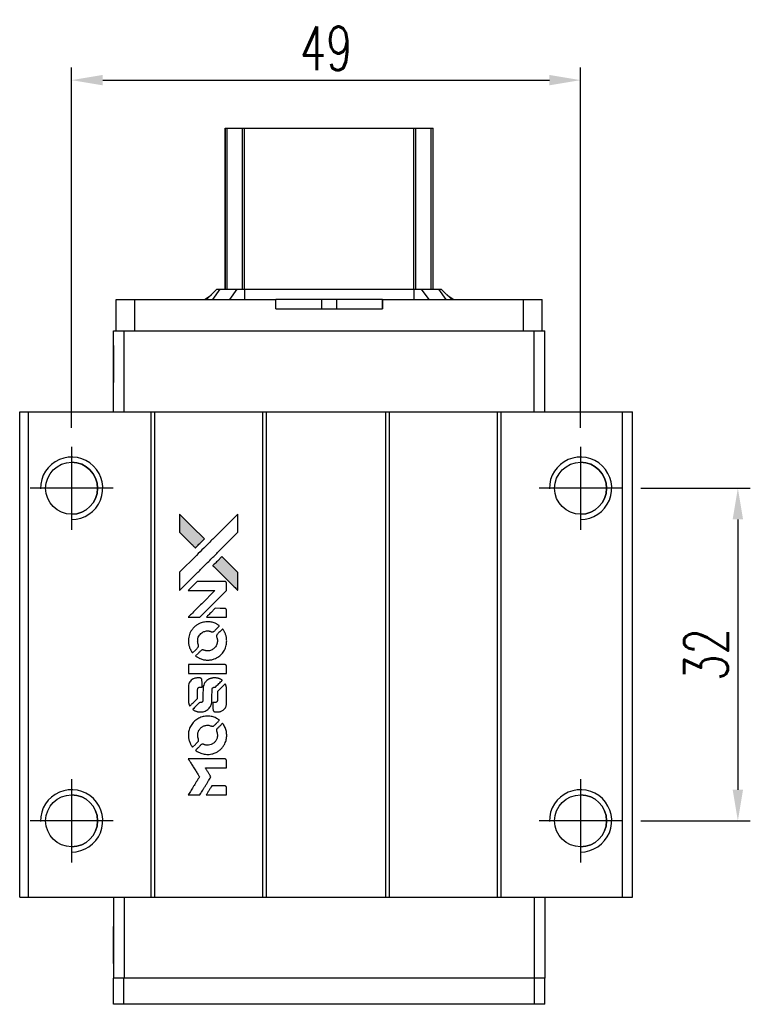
# Model space of a CAD drawing. Header units: millimetres. Extents: x 744 to 1025, y 222 to 446.
# Tile 2 of 3: x 761 to 831, y 352 to 446. Entities that reach past the tile are written whole.
import ezdxf

# ---------------------------------------------------------------- set-up
doc = ezdxf.new("R2010")
doc.units = ezdxf.units.MM
doc.header["$LTSCALE"] = 0.15
doc.layers.get('0').update_dxf_attribs({"linetype": 'CONTINUOUS'})
doc.layers.get('DEFPOINTS').update_dxf_attribs({"linetype": 'CONTINUOUS'})
doc.layers.add('DIM', color=4, linetype='CONTINUOUS')
doc.styles.add('DIM-7', font='SIMPLEX.shx', dxfattribs={"width": 0.7, "bigfont": 'chineset.shx'})
doc.dimstyles.new('CNS', dxfattribs={"dimtxt": 3.5, "dimasz": 2.5, "dimexe": 1, "dimexo": 1.5, "dimgap": 0.09, "dimtad": 0, "dimdsep": 46, "dimtxsty": 'DIM-7', "dimcen": 0.09, "dimclrd": 1, "dimclre": 1, "dimclrt": 4, "dimadec": 0, "dimazin": 0, "dimtfac": 1, "dimtix": 1, "dimtmove": 2, "dimatfit": 3, "dimfxl": 1, "dimtvp": 0.971429, "dimtolj": 1, "dimarcsym": 0})

# ---------------------------------------------------------------- blocks, each defined once
blk = doc.blocks.new('*D146')
at = {"layer": 'DEFPOINTS', "color": 0}
for p in [(815.09, 440.646), (766.09, 405.38), (815.09, 405.38)]:
    blk.add_point(p, dxfattribs=at)
at = {"layer": 'DIM', "color": 7, "lineweight": -2}
for p, q in [((766.09, 407.18), (766.09, 441.846)), ((815.09, 407.18), (815.09, 441.846)), ((769.09, 440.646), (812.09, 440.646))]:
    blk.add_line(p, q, dxfattribs=at)
at = {"layer": 'DIM', "color": 7}
for points in [[(769.09, 441.146), (769.09, 440.146), (766.09, 440.646)], [(812.09, 441.146), (812.09, 440.146), (815.09, 440.646)]]:
    blk.add_solid(points, dxfattribs=at)
at = {"layer": 'DIM', "color": 7, "insert": (790.59, 443.706), "char_height": 4.2, "attachment_point": 5, "style": 'DIM-7'}
blk.add_mtext('\\A1;49', dxfattribs=at)
blk = doc.blocks.new('*D147')
at = {"layer": 'DEFPOINTS', "color": 0}
for p in [(819.09, 401.38), (819.09, 369.38), (830.233, 369.38)]:
    blk.add_point(p, dxfattribs=at)
at = {"layer": 'DIM', "color": 7, "lineweight": -2}
for p, q in [((820.89, 401.38), (831.433, 401.38)), ((830.233, 398.38), (830.233, 372.38)), ((820.89, 369.38), (831.433, 369.38))]:
    blk.add_line(p, q, dxfattribs=at)
at = {"layer": 'DIM', "color": 7}
for points in [[(829.733, 398.38), (830.733, 398.38), (830.233, 401.38)], [(829.733, 372.38), (830.733, 372.38), (830.233, 369.38)]]:
    blk.add_solid(points, dxfattribs=at)
at = {"layer": 'DIM', "color": 7, "insert": (827.173, 385.38), "char_height": 4.2, "attachment_point": 5, "rotation": 90, "style": 'DIM-7'}
blk.add_mtext('\\A1;32', dxfattribs=at)
blk = doc.blocks.new('A$C08a82678')
at = {"linetype": 'Continuous'}
h = blk.add_hatch(color=256, dxfattribs=at)
h.dxf.hatch_style = 1
h.paths.add_polyline_path([(0, 27.009), (0, 26.137), (0.001, 25.264), (0.758, 24.512, 0.000288), (1.048, 24.224, 0.000479), (1.294, 23.981, 0.000013), (1.516, 23.762, 0.197177), (1.52, 23.76, 0.197497), (1.523, 23.762, 0.00004), (1.65, 23.887, 0.000834), (1.79, 24.027, 0.000506), (1.957, 24.193), (2.389, 24.625), (1.194, 25.817)])
h.paths.add_polyline_path([(4.087, 22.923), (3.653, 22.49, 0.000476), (3.487, 22.323, 0.000789), (3.347, 22.182, 0.000035), (3.221, 22.055, 0.19758), (3.22, 22.052, 0.198396), (3.221, 22.049, 0.000019), (3.393, 21.876, 0.000582), (3.583, 21.685, 0.000351), (3.81, 21.46, 0.000108), (4.769, 20.504, 0.000692), (5.255, 20.021, 0.000077), (5.592, 19.688, 0.197527), (5.604, 19.683, 0.410181), (5.61, 19.689, 0.000493), (5.612, 19.867, 0.002424), (5.614, 20.114, 0.000529), (5.614, 20.539), (5.614, 21.395), (4.85, 22.159)])
for points in [[(0.758, 24.512, 0.000288), (1.048, 24.224, 0.000479), (1.294, 23.981, 0.000013), (1.516, 23.762, 0.197177), (1.52, 23.76, 0.197497), (1.523, 23.762, 0.00004), (1.65, 23.887, 0.000836), (1.79, 24.027, 0.000505), (1.957, 24.193), (2.389, 24.625), (1.194, 25.817), (0, 27.009), (0, 26.137), (0.001, 25.264)], [(1.05, 20.709, -0.000056), (1.573, 21.232, -0.000021), (2.307, 21.964, -0.000021), (3.107, 22.762, -0.000025), (3.857, 23.51), (5.615, 25.263), (5.612, 26.131), (5.61, 27), (4.431, 25.829, 0.000274), (3.864, 25.265, 0.000123), (3.12, 24.525, 0.000121), (2.335, 23.741, 0.000165), (1.626, 23.034), (0.001, 21.411), (0.001, 20.536), (0.001, 19.662)], [(3.81, 21.46, 0.000108), (4.769, 20.504, 0.000692), (5.256, 20.021, 0.000077), (5.592, 19.688, 0.197527), (5.604, 19.683, 0.410182), (5.61, 19.689, 0.000493), (5.612, 19.867, 0.002424), (5.614, 20.114, 0.000529), (5.614, 20.539), (5.614, 21.395), (4.85, 22.159), (4.087, 22.923), (3.653, 22.49, 0.000476), (3.487, 22.323, 0.000789), (3.347, 22.182, 0.000035), (3.221, 22.055, 0.19758), (3.22, 22.052, 0.198396), (3.221, 22.049, 0.000019), (3.393, 21.876, 0.000582), (3.583, 21.685, 0.000351)], [(1.391, 17.082), (1.949, 17.082), (3.241, 18.376), (4.533, 19.67), (4.531, 20.031, 0.0008), (4.529, 20.262, 0.010795), (4.526, 20.347, 0.030495), (4.521, 20.394, 0.080372), (4.51, 20.425, 0.03816), (4.49, 20.456, 0.041799), (4.467, 20.483, 0.042486), (4.439, 20.504, 0.042078), (4.408, 20.521, 0.099276), (4.365, 20.531, 0.003302), (4.185, 20.534, 0.002586), (3.871, 20.535, 0.000204), (3.035, 20.534), (1.696, 20.531), (1.267, 20.101), (0.837, 19.67), (2.124, 19.666), (3.411, 19.661), (2.138, 18.395, 0.000253), (1.649, 17.908, 0.000412), (1.235, 17.494, 0.000041), (0.864, 17.123, 0.041338), (0.849, 17.106), (0.832, 17.082)], [(3.559, 17.082), (4.533, 17.082), (4.531, 17.445), (4.529, 17.809), (4.503, 17.851, 0.03146), (4.489, 17.87, 0.026444), (4.472, 17.888, 0.026444), (4.454, 17.905, 0.031457), (4.435, 17.919), (4.393, 17.945), (3.91, 17.947), (3.428, 17.95), (3.006, 17.523, 0.000745), (2.844, 17.358, 0.001228), (2.708, 17.219, 0.000087), (2.586, 17.094, 0.195134), (2.584, 17.089, 0.412117), (2.587, 17.086, 0.000048), (2.871, 17.084, 0.00109), (3.185, 17.082, 0.000653)], [(0.86, 14.61, 0.023681), (0.884, 14.458, 0.022402), (0.921, 14.305, 0.021929), (0.974, 14.153, 0.020503), (1.04, 14.003, 0.013745), (1.085, 13.917, 0.009767), (1.14, 13.824, 0.009658), (1.195, 13.739, 0.027804), (1.237, 13.683), (1.255, 13.662), (1.525, 13.932, 0.002053), (1.655, 14.063, 0.006738), (1.739, 14.151, 0.007826), (1.795, 14.213, 0.063909), (1.816, 14.245, 0.061532), (1.833, 14.293, 0.068674), (1.837, 14.342, 0.052072), (1.828, 14.401, 0.019648), (1.803, 14.48, -0.018366), (1.772, 14.578, -0.0288), (1.754, 14.663, -0.029061), (1.746, 14.75, -0.019155), (1.746, 14.85, -0.053809), (1.777, 15.066, -0.058833), (1.854, 15.264, -0.058566), (1.976, 15.439, -0.052525), (2.138, 15.588, -0.044733), (2.276, 15.672, -0.040573), (2.431, 15.734, -0.041123), (2.592, 15.769, -0.04951), (2.747, 15.774, -0.017369), (2.819, 15.767, -0.024255), (2.883, 15.755, -0.023787), (2.947, 15.737, -0.015798), (3.018, 15.71, 0.010631), (3.063, 15.693, 0.033653), (3.094, 15.684, 0.037806), (3.123, 15.68, 0.016307), (3.164, 15.679, 0.068179), (3.242, 15.69, 0.095747), (3.304, 15.721, 0.033418), (3.388, 15.795, 0.002133), (3.616, 16.028, 0.001452), (3.744, 16.16, 0.012393), (3.8, 16.221, 0.020479), (3.829, 16.257, 0.344362), (3.828, 16.272, 0.074287), (3.796, 16.3, 0.005454), (3.697, 16.364, 0.008391), (3.592, 16.427, 0.017097), (3.508, 16.473, 0.027375), (3.333, 16.547, 0.02835), (3.153, 16.601, 0.027723), (2.965, 16.635, 0.023913), (2.765, 16.65, 0.027047), (2.524, 16.644, 0.031685), (2.298, 16.612, 0.032425), (2.083, 16.552, 0.031013), (1.873, 16.464, 0.037914), (1.626, 16.317, 0.040153), (1.408, 16.136, 0.039834), (1.221, 15.922, 0.036173), (1.063, 15.674, 0.040752), (0.956, 15.431, 0.035885), (0.885, 15.163, 0.035491), (0.852, 14.885, 0.037615)], [(1.611, 13.319, 0.018008), (1.691, 13.267, 0.009842), (1.791, 13.209, 0.009807), (1.896, 13.154, 0.015716), (1.988, 13.112, 0.048467), (2.317, 13.008, 0.045841), (2.666, 12.968, 0.046006), (3.015, 12.991, 0.049638), (3.346, 13.078, 0.064819), (3.775, 13.306, 0.06695), (4.126, 13.633, 0.066691), (4.38, 14.043, 0.063505), (4.521, 14.512, 0.03135), (4.534, 14.632, 0.010439), (4.538, 14.809, 0.010391), (4.534, 14.985, 0.032408), (4.521, 15.103, 0.015696), (4.493, 15.242, 0.018095), (4.457, 15.373, 0.018551), (4.412, 15.497, 0.018352), (4.358, 15.618, 0.015568), (4.316, 15.699, 0.009832), (4.262, 15.789, 0.009795), (4.207, 15.874, 0.023727), (4.162, 15.934), (4.142, 15.958), (3.874, 15.694, 0.001528), (3.723, 15.544, 0.010022), (3.649, 15.467, 0.019586), (3.606, 15.417, 0.061865), (3.584, 15.38, 0.055054), (3.565, 15.323, 0.061607), (3.561, 15.266, 0.048725), (3.57, 15.2, 0.020221), (3.596, 15.112, -0.017722), (3.623, 15.018, -0.02685), (3.64, 14.934, -0.02759), (3.647, 14.851, -0.020233), (3.646, 14.759, -0.04793), (3.621, 14.582, -0.048386), (3.562, 14.413, -0.047866), (3.471, 14.258, -0.044964), (3.35, 14.119, -0.04333), (3.206, 14.003, -0.050921), (3.051, 13.92, -0.051473), (2.885, 13.871, -0.0459), (2.705, 13.854, -0.019014), (2.618, 13.858, -0.024114), (2.538, 13.868, -0.025081), (2.462, 13.885, -0.023892), (2.387, 13.91, 0.008624), (2.328, 13.931, 0.026486), (2.287, 13.943, 0.035074), (2.252, 13.949, 0.02756), (2.213, 13.95, 0.087163), (2.151, 13.938, 0.073291), (2.093, 13.905, 0.028074), (2.01, 13.832, 0.002594), (1.817, 13.641), (1.543, 13.367)], [(2.689, 11.676), (4.529, 11.678), (4.529, 12.039), (4.529, 12.4), (4.507, 12.443, 0.071429), (4.481, 12.478, 0.054799), (4.445, 12.509, 0.053585), (4.401, 12.532, 0.060698), (4.356, 12.544, 0.033975), (4.28, 12.549, 0.000112), (3.345, 12.55, 0.000726), (2.43, 12.548, 0.001084), (1.629, 12.544), (0.85, 12.538), (0.85, 12.106), (0.85, 11.674)], [(0.856, 8.983, 0.018538), (0.863, 8.928, 0.010695), (0.876, 8.862, 0.01068), (0.891, 8.796, 0.017678), (0.907, 8.741, 0.013849), (0.93, 8.679, 0.011814), (0.957, 8.615, 0.004513), (0.984, 8.555, 0.290035), (0.994, 8.55, 0.196418), (0.999, 8.552, 0.000124), (1.106, 8.657, 0.001477), (1.226, 8.776, 0.000898), (1.367, 8.917), (1.734, 9.284), (1.736, 9.743, -0.001471), (1.739, 10.09, -0.028714), (1.747, 10.197, -0.097073), (1.766, 10.257, -0.084199), (1.808, 10.308, -0.042698), (1.841, 10.332, -0.053912), (1.875, 10.349, -0.051004), (1.914, 10.358, -0.032967), (1.96, 10.361, 0.00807), (1.983, 10.361, 0.003023), (2.016, 10.362, 0.002994), (2.052, 10.364, 0.003629), (2.085, 10.366), (2.164, 10.372), (2.164, 10.724, 0.001618), (2.163, 10.891, 0.005206), (2.161, 11.003, 0.00535), (2.158, 11.081, 0.060675), (2.153, 11.111, 0.048484), (2.146, 11.128, 0.02389), (2.135, 11.147, 0.022812), (2.12, 11.168, 0.02462), (2.104, 11.186, 0.061781), (2.06, 11.222, 0.080179), (2.012, 11.242, 0.048561), (1.943, 11.251, 0.010021), (1.821, 11.253, 0.016602), (1.657, 11.248, 0.031409), (1.526, 11.231, 0.036474), (1.412, 11.2, 0.03439), (1.302, 11.152, 0.065928), (1.127, 11.031, 0.069066), (0.994, 10.871, 0.065697), (0.904, 10.672, 0.051559), (0.859, 10.441, 0.020904), (0.854, 10.317, 0.000451), (0.852, 9.709, 0.000419), (0.851, 9.098, 0.022759)], [(1.333, 8.178, 0.023289), (1.42, 8.122, 0.026845), (1.509, 8.077, 0.026047), (1.604, 8.041, 0.019751), (1.712, 8.01, 0.013249), (1.773, 7.998, 0.025169), (1.822, 7.991, 0.016532), (1.884, 7.988, 0.002937), (2.001, 7.988, 0.003317), (2.104, 7.988, 0.011808), (2.17, 7.99, 0.01777), (2.22, 7.995, 0.021476), (2.267, 8.003, 0.04325), (2.462, 8.064, 0.045753), (2.64, 8.157, 0.04649), (2.796, 8.279, 0.047672), (2.925, 8.427, 0.025315), (2.966, 8.491, 0.015208), (3.008, 8.57, 0.01512), (3.046, 8.652, 0.022488), (3.074, 8.727, 0.027857), (3.104, 8.843, 0.034138), (3.118, 8.954, 0.014286), (3.124, 9.123, 0.00124), (3.125, 9.555, -0.00103), (3.126, 9.819, -0.002552), (3.127, 10.013, -0.001594), (3.13, 10.16, -0.047676), (3.134, 10.197, -0.085307), (3.16, 10.261, -0.097789), (3.205, 10.31, -0.085947), (3.27, 10.342, -0.051339), (3.355, 10.358, 0.014634), (3.384, 10.361, 0.015028), (3.413, 10.366, 0.014927), (3.437, 10.371, 0.059415), (3.452, 10.377, 0.070595), (3.482, 10.4, 0.00028), (3.791, 10.705, 0.000111), (4.107, 11.017, 0.200239), (4.112, 11.03, 0.268906), (4.107, 11.039, 0.001866), (4.031, 11.082, 0.007532), (3.958, 11.122, 0.017818), (3.902, 11.149, 0.013256), (3.84, 11.174, 0.011636), (3.774, 11.197, 0.011528), (3.707, 11.217, 0.012303), (3.64, 11.233, 0.0423), (3.535, 11.247, 0.013657), (3.379, 11.25, 0.013857), (3.221, 11.245, 0.037428), (3.111, 11.229, 0.014927), (3.037, 11.211, 0.0122), (2.959, 11.187, 0.012518), (2.886, 11.161, 0.023062), (2.829, 11.136, 0.065961), (2.622, 10.995, 0.06055), (2.451, 10.802, 0.059676), (2.33, 10.571, 0.060497), (2.267, 10.318, 0.025683), (2.263, 10.264, 0.001528), (2.261, 10.1, 0.002124), (2.259, 9.894, 0.001173), (2.258, 9.642, -0.000809), (2.257, 9.2, -0.017164), (2.252, 9.069, -0.063931), (2.239, 9, -0.108429), (2.208, 8.95, -0.052941), (2.175, 8.922, -0.063675), (2.138, 8.903, -0.050562), (2.092, 8.891, -0.020337), (2.026, 8.885, 0.009897), (1.986, 8.881, 0.016482), (1.953, 8.877, 0.019019), (1.926, 8.871, 0.06043), (1.909, 8.865, 0.076267), (1.871, 8.836, 0.00054), (1.585, 8.548, 0.000307), (1.294, 8.252, 0.142594), (1.281, 8.229, 0.232419), (1.283, 8.222, 0.022995), (1.295, 8.209, 0.024627), (1.312, 8.194, 0.015407)], [(3.236, 8.129, 0.065483), (3.257, 8.087, 0.053271), (3.29, 8.048, 0.052018), (3.331, 8.016, 0.0556), (3.376, 7.994, 0.036839), (3.406, 7.986, 0.026922), (3.44, 7.982, 0.016905), (3.487, 7.98, 0.004317), (3.563, 7.979, 0.016369), (3.722, 7.985, 0.029936), (3.85, 8.002, 0.03418), (3.963, 8.032, 0.031327), (4.075, 8.078, 0.046935), (4.211, 8.16, 0.054053), (4.323, 8.264, 0.053701), (4.411, 8.389, 0.045364), (4.475, 8.538, 0.032479), (4.51, 8.67, 0.03386), (4.526, 8.803, 0.013578), (4.532, 9.012, 0.001155), (4.531, 9.55, 0.000413), (4.528, 10.012, 0.005008), (4.525, 10.189, 0.013199), (4.52, 10.29, 0.033956), (4.509, 10.362, 0.013909), (4.491, 10.436, 0.010864), (4.467, 10.516, 0.010938), (4.442, 10.589, 0.028702), (4.419, 10.639), (4.4, 10.677), (4.024, 10.307), (3.648, 9.936), (3.648, 9.502, -0.001504), (3.648, 9.317, -0.00328), (3.646, 9.175, -0.001901), (3.644, 9.064, -0.061333), (3.64, 9.037, -0.063621), (3.624, 8.999, -0.048633), (3.598, 8.963, -0.046769), (3.564, 8.931, -0.047961), (3.525, 8.906, -0.02678), (3.492, 8.892, -0.050957), (3.464, 8.884, -0.029398), (3.427, 8.88, -0.00401), (3.348, 8.877), (3.22, 8.874), (3.22, 8.525, 0.001061), (3.22, 8.316, 0.009147), (3.223, 8.223, 0.020721), (3.227, 8.168, 0.051619)], [(0.86, 5.541, 0.024131), (0.884, 5.383, 0.022344), (0.924, 5.224, 0.021883), (0.979, 5.066, 0.020884), (1.048, 4.911, 0.010669), (1.094, 4.823, 0.010389), (1.145, 4.736, 0.010913), (1.194, 4.659, 0.022227), (1.237, 4.601), (1.254, 4.58), (1.528, 4.858, 0.002452), (1.634, 4.968, 0.003628), (1.726, 5.064, 0.001662), (1.804, 5.148, 0.070159), (1.817, 5.168, 0.047671), (1.824, 5.183, 0.018624), (1.829, 5.206, 0.017921), (1.833, 5.232, 0.018804), (1.836, 5.258, 0.018255), (1.836, 5.293, 0.041312), (1.834, 5.319, 0.037164), (1.826, 5.346, 0.012342), (1.812, 5.385, -0.015101), (1.778, 5.478, -0.035998), (1.76, 5.549, -0.033244), (1.751, 5.626, -0.011249), (1.748, 5.738, -0.004059), (1.749, 5.83, -0.019693), (1.752, 5.882, -0.027943), (1.758, 5.924, -0.014411), (1.771, 5.977, -0.033089), (1.814, 6.102, -0.033887), (1.872, 6.218, -0.034021), (1.946, 6.326, -0.033942), (2.033, 6.423, -0.02816), (2.134, 6.509, -0.035032), (2.236, 6.577, -0.035269), (2.347, 6.629, -0.029196), (2.471, 6.67, -0.037862), (2.613, 6.696, -0.043657), (2.751, 6.698, -0.043064), (2.889, 6.677, -0.035184), (3.032, 6.631, 0.033699), (3.1, 6.609, 0.052815), (3.16, 6.6, 0.059167), (3.216, 6.605, 0.058972), (3.269, 6.622, 0.059208), (3.31, 6.648, 0.021125), (3.363, 6.693, 0.008691), (3.449, 6.778, 0.000851), (3.653, 6.985, 0.001873), (3.757, 7.091, 0.013884), (3.805, 7.144, 0.022355), (3.83, 7.176, 0.341453), (3.829, 7.189, 0.073011), (3.8, 7.215, 0.004587), (3.702, 7.279, 0.00748), (3.601, 7.341, 0.016837), (3.522, 7.385, 0.028606), (3.33, 7.469, 0.031352), (3.135, 7.528, 0.031004), (2.933, 7.563, 0.0268), (2.717, 7.574, 0.026698), (2.489, 7.562, 0.03002), (2.272, 7.525, 0.030357), (2.063, 7.464, 0.028554), (1.859, 7.376, 0.062944), (1.48, 7.123, 0.062206), (1.174, 6.784, 0.062448), (0.962, 6.38, 0.064355), (0.859, 5.941, 0.017377), (0.854, 5.854, 0.008369), (0.852, 5.741, 0.008367), (0.854, 5.628, 0.01757)], [(1.608, 4.243, 0.064158), (2.035, 4.016, 0.06356), (2.506, 3.903, 0.064004), (2.988, 3.912, 0.066747), (3.445, 4.044, 0.04321), (3.73, 4.2, 0.044737), (3.981, 4.401, 0.044901), (4.192, 4.643, 0.044184), (4.357, 4.92, 0.026293), (4.445, 5.131, 0.033344), (4.503, 5.334, 0.033227), (4.533, 5.543, 0.025815), (4.539, 5.773, 0.023119), (4.523, 5.993, 0.031044), (4.487, 6.189, 0.031337), (4.428, 6.378, 0.024258), (4.341, 6.576, 0.015622), (4.303, 6.645, 0.008495), (4.253, 6.728, 0.008415), (4.202, 6.807, 0.020814), (4.161, 6.862), (4.141, 6.887), (3.873, 6.623, 0.002843), (3.675, 6.425, 0.033917), (3.605, 6.343, 0.087906), (3.574, 6.281, 0.073302), (3.563, 6.209, 0.022047), (3.564, 6.174, 0.026465), (3.569, 6.141, 0.022233), (3.578, 6.104, 0.009985), (3.593, 6.057, -0.039011), (3.635, 5.887, -0.044398), (3.648, 5.719, -0.045096), (3.632, 5.554, -0.04265), (3.586, 5.391, -0.071154), (3.459, 5.161, -0.068827), (3.272, 4.973, -0.068713), (3.041, 4.843, -0.070507), (2.785, 4.782, -0.028605), (2.675, 4.777, -0.031418), (2.569, 4.786, -0.031044), (2.464, 4.808, -0.02668), (2.357, 4.844, 0.038913), (2.293, 4.864, 0.043732), (2.23, 4.872, 0.047754), (2.172, 4.869, 0.075756), (2.125, 4.855, 0.07294), (2.101, 4.838, 0.003456), (2.028, 4.771, 0.005023), (1.935, 4.683, 0.002422), (1.818, 4.568, 0.000819), (1.714, 4.463, 0.001349), (1.626, 4.375, 0.0001), (1.547, 4.295, 0.205335), (1.546, 4.292, 0.219821), (1.547, 4.289, 0.002494), (1.564, 4.276, 0.007089), (1.584, 4.261, 0.004494)], [(1.399, 0), (1.955, 0), (2.048, 0.152, -0.000297), (2.105, 0.246, -0.000037), (2.229, 0.449, -0.000043), (2.378, 0.691, -0.000036), (2.536, 0.949, 0.000044), (2.69, 1.201, 0.000063), (2.828, 1.425, 0.000035), (2.944, 1.614, 0.0009), (2.975, 1.666), (3.02, 1.74), (2.96, 1.838, 0.001175), (2.925, 1.894, 0.000208), (2.86, 1.999, 0.000225), (2.783, 2.123, 0.000203), (2.704, 2.25, -0.000711), (2.628, 2.372, -0.001119), (2.563, 2.476, -0.000263), (2.507, 2.568, -0.04589), (2.502, 2.579, -0.519312), (2.508, 2.588, -0.001914), (2.657, 2.59, -0.003124), (2.903, 2.592, -0.000285), (3.515, 2.592), (4.533, 2.592), (4.533, 2.948, 0.001727), (4.532, 3.202, 0.025279), (4.527, 3.292, 0.073886), (4.513, 3.344, 0.07426), (4.485, 3.39, 0.03264), (4.474, 3.402, 0.01784), (4.458, 3.415, 0.017712), (4.442, 3.427, 0.026854), (4.427, 3.436), (4.391, 3.455), (2.615, 3.457), (0.84, 3.459), (0.852, 3.44, -0.004595), (0.861, 3.426, -0.00016), (0.895, 3.372, -0.000298), (0.934, 3.308, -0.000208), (0.979, 3.236, 0.000986), (1.111, 3.025, 0.00025), (1.325, 2.682, 0.000268), (1.554, 2.316, 0.000436), (1.749, 2.006, -0.002932), (1.813, 1.904, -0.004718), (1.866, 1.816, -0.001113), (1.911, 1.738, -0.227179), (1.912, 1.73, -0.045982), (1.907, 1.721, -0.000145), (1.844, 1.618, -0.000825), (1.772, 1.5, -0.000517), (1.687, 1.364, 0.000056), (1.395, 0.894, 0.000289), (1.234, 0.635, 0.000481), (1.114, 0.441, 0.000418), (0.989, 0.238), (0.843, 0)], [(3.554, 0), (4.533, 0), (4.533, 0.356, 0.000842), (4.532, 0.583, 0.010591), (4.53, 0.669, 0.028995), (4.525, 0.717, 0.069543), (4.515, 0.751, 0.051063), (4.496, 0.783, 0.039932), (4.469, 0.812, 0.039414), (4.438, 0.838, 0.045845), (4.405, 0.857, 0.094811), (4.371, 0.866, 0.007124), (4.275, 0.869, 0.004713), (4.111, 0.871, 0.000534), (3.739, 0.871), (3.104, 0.87), (3.049, 0.781, 0.000828), (2.888, 0.519, 0.000879), (2.731, 0.262, 0.000048), (2.578, 0.011, 0.137596), (2.576, 0.004, 0.413028), (2.577, 0.002, 0.000016), (2.863, 0.001, 0.000623), (3.179, 0, 0.000374)]]:
    blk.add_lwpolyline(points, format="xyb", close=True)

msp = doc.modelspace()

# ---------------------------------------------------------------- linework, layer by layer
at = {"color": 7, "linetype": 'Continuous', "lineweight": 25}
for p, q in [((780.884, 420.53), (780.884, 436.03)), ((780.884, 420.53), (780.884, 436.03)), ((780.884, 420.53), (780.884, 436.03)), ((780.884, 436.03), (780.884, 420.53)), ((781.05, 420.53), (781.05, 436.03)), ((782.53, 420.53), (782.53, 436.03)), ((782.728, 436.03), (799.039, 436.03)), ((782.728, 420.53), (782.728, 436.03)), ((799.039, 420.53), (799.039, 436.03)), ((799.237, 420.53), (799.237, 436.03)), ((800.717, 420.53), (800.717, 436.03)), ((800.884, 420.53), (800.884, 436.03)), ((778.888, 419.53), (779.556, 420.002)), ((780.084, 420.53), (779.084, 419.53)), ((780.084, 420.53), (779.084, 419.53)), ((780.368, 420.53), (779.653, 419.53)), ((780.084, 420.53), (780.368, 420.53)), ((780.084, 420.53), (780.084, 420.53)), ((780.368, 420.53), (782.012, 420.53)), ((782.012, 420.53), (781.297, 419.53)), ((782.012, 420.53), (782.728, 420.53)), ((782.728, 420.53), (782.728, 419.53)), ((782.728, 420.53), (799.039, 420.53)), ((799.039, 420.53), (799.039, 419.53)), ((799.039, 420.53), (799.755, 420.53)), ((799.755, 420.53), (800.47, 419.53)), ((799.755, 420.53), (801.399, 420.53)), ((801.399, 420.53), (802.114, 419.53)), ((801.399, 420.53), (801.684, 420.53)), ((801.684, 420.53), (802.684, 419.53)), ((802.212, 420.002), (802.879, 419.53)), ((770.384, 416.53), (770.384, 419.53)), ((770.384, 419.53), (772.184, 419.53)), ((770.384, 418.63), (770.384, 419.53)), ((770.384, 416.53), (770.384, 419.53)), ((770.384, 418.63), (770.384, 419.53)), ((770.384, 419.53), (770.384, 419.53)), ((770.384, 419.53), (770.384, 419.53)), ((770.384, 419.53), (770.384, 419.53)), ((772.184, 416.53), (772.184, 419.53)), ((772.184, 419.53), (785.741, 419.53)), ((785.741, 418.63), (785.741, 419.53)), ((790.161, 419.53), (785.741, 419.53)), ((790.161, 419.53), (790.161, 418.63)), ((791.607, 419.53), (790.161, 419.53)), ((791.607, 419.53), (791.607, 418.63)), ((796.027, 419.53), (791.607, 419.53)), ((796.027, 418.63), (796.027, 419.53)), ((796.027, 419.53), (809.584, 419.53)), ((796.027, 419.53), (796.027, 418.63)), ((796.027, 419.53), (796.027, 419.53)), ((796.027, 418.63), (796.027, 419.53)), ((796.027, 419.53), (796.027, 418.63)), ((809.584, 416.53), (809.584, 419.53)), ((809.584, 419.53), (811.384, 419.53)), ((811.384, 416.53), (811.384, 419.53)), ((770.384, 418.63), (770.384, 418.63)), ((785.741, 418.63), (796.027, 418.63)), ((796.027, 418.63), (796.027, 418.63)), ((770.134, 408.73), (770.134, 416.53)), ((770.134, 416.53), (771.134, 416.53)), ((770.134, 408.73), (770.134, 416.53)), ((770.134, 416.53), (770.134, 416.53)), ((771.134, 408.73), (771.134, 416.53)), ((771.134, 416.53), (810.634, 416.53)), ((810.634, 408.73), (810.634, 416.53)), ((810.634, 416.53), (811.634, 416.53)), ((811.634, 408.73), (811.634, 416.53)), ((761.09, 362.03), (761.09, 408.73)), ((761.09, 408.73), (761.94, 408.73)), ((761.09, 362.03), (761.09, 408.73)), ((761.09, 408.73), (761.09, 408.73)), ((761.94, 362.03), (761.94, 408.73)), ((761.94, 408.73), (773.74, 408.73)), ((773.74, 362.03), (773.74, 408.73)), ((773.74, 408.73), (774.09, 408.73)), ((774.09, 362.03), (774.09, 408.73)), ((774.09, 408.73), (784.49, 408.73)), ((784.49, 362.03), (784.49, 408.73)), ((784.49, 408.73), (784.84, 408.73)), ((784.84, 362.03), (784.84, 408.73)), ((784.84, 408.73), (796.34, 408.73)), ((796.34, 362.03), (796.34, 408.73)), ((796.34, 408.73), (796.69, 408.73)), ((796.69, 362.03), (796.69, 408.73)), ((796.69, 408.73), (807.09, 408.73)), ((807.09, 362.03), (807.09, 408.73)), ((807.09, 408.73), (807.44, 408.73)), ((807.44, 362.03), (807.44, 408.73)), ((807.44, 408.73), (819.14, 408.73)), ((819.14, 362.03), (819.14, 408.73)), ((819.14, 408.73), (820.09, 408.73)), ((820.09, 362.03), (820.09, 408.73)), ((761.09, 362.03), (761.94, 362.03)), ((761.09, 362.03), (761.09, 362.03)), ((761.09, 362.03), (761.09, 362.03)), ((761.94, 362.03), (773.74, 362.03)), ((770.134, 362.03), (770.134, 354.23)), ((770.134, 362.03), (770.134, 354.23)), ((771.134, 362.03), (771.134, 354.23)), ((773.74, 362.03), (774.09, 362.03)), ((774.09, 362.03), (784.49, 362.03)), ((784.49, 362.03), (784.84, 362.03)), ((784.84, 362.03), (796.34, 362.03)), ((796.34, 362.03), (796.69, 362.03)), ((796.69, 362.03), (807.09, 362.03)), ((807.09, 362.03), (807.44, 362.03)), ((807.44, 362.03), (819.14, 362.03)), ((810.634, 362.03), (810.634, 354.23)), ((811.634, 362.03), (811.634, 354.23)), ((819.14, 362.03), (820.09, 362.03)), ((770.112, 351.73), (770.112, 354.23)), ((771.125, 354.23), (770.112, 354.23)), ((770.112, 351.73), (770.112, 354.23)), ((770.112, 354.23), (770.112, 354.23)), ((771.125, 351.73), (771.125, 354.23)), ((810.643, 354.23), (771.125, 354.23)), ((810.643, 351.73), (810.643, 354.23)), ((811.656, 354.23), (810.643, 354.23)), ((811.656, 351.73), (811.656, 354.23)), ((771.125, 351.73), (770.112, 351.73)), ((770.112, 351.73), (770.112, 351.73)), ((810.643, 351.73), (771.125, 351.73)), ((811.656, 351.73), (810.643, 351.73))]:
    msp.add_line(p, q, dxfattribs=at)
for p, q in [((766.09, 405.38), (766.09, 397.38)), ((815.09, 405.38), (815.09, 397.38)), ((770.09, 401.38), (762.09, 401.38)), ((819.09, 401.38), (811.09, 401.38)), ((766.09, 373.38), (766.09, 365.38)), ((815.09, 373.38), (815.09, 365.38)), ((770.09, 369.38), (762.09, 369.38)), ((819.09, 369.38), (811.09, 369.38))]:
    msp.add_line(p, q)
at = {"color": 7, "linetype": 'Continuous', "lineweight": 25, "flags": 128}
for points in [[(770.134, 411.555), (770.134, 411.615), (770.134, 411.793), (770.134, 412.075), (770.134, 412.442), (770.134, 412.87), (770.134, 413.33), (770.134, 413.789), (770.134, 414.217), (770.134, 414.585), (770.134, 414.867), (770.134, 415.044), (770.134, 415.105), (770.134, 415.044), (770.134, 414.867), (770.134, 414.585), (770.134, 414.217), (770.134, 413.789), (770.134, 413.33), (770.134, 412.87), (770.134, 412.442), (770.134, 412.075), (770.134, 411.793), (770.134, 411.615), (770.134, 411.555)], [(770.134, 359.205), (770.134, 359.144), (770.134, 358.967), (770.134, 358.685), (770.134, 358.317), (770.134, 357.889), (770.134, 357.43), (770.134, 356.97), (770.134, 356.542), (770.134, 356.175), (770.134, 355.893), (770.134, 355.715), (770.134, 355.655), (770.134, 355.715), (770.134, 355.893), (770.134, 356.175), (770.134, 356.542), (770.134, 356.97), (770.134, 357.43), (770.134, 357.889), (770.134, 358.317), (770.134, 358.685), (770.134, 358.967), (770.134, 359.144), (770.134, 359.205)]]:
    msp.add_lwpolyline(points, dxfattribs=at)
at = {"color": 7, "linetype": 'Continuous', "lineweight": 25}
for centre in [(766.09, 401.38), (815.09, 401.38), (766.09, 369.38), (815.09, 369.38)]:
    msp.add_circle(centre, 2.5, dxfattribs=at)
for centre in [(766.09, 401.38), (815.09, 401.38), (766.09, 369.38), (815.09, 369.38)]:
    msp.add_arc(centre, 3, 270, 180.94809)
for centre in [(766.09, 401.38), (815.09, 401.38), (766.09, 369.38), (815.09, 369.38)]:
    msp.add_arc(centre, 2.5, 270, 90, dxfattribs=at)
for points, knots in [([(780.884, 436.03), (780.884, 436.03), (780.899, 436.03), (780.962, 436.03), (781.008, 436.03), (781.05, 436.03)], [0, 0, 0, 0, 0.5, 0.5, 1, 1, 1, 1]), ([(781.05, 436.03), (781.224, 436.03), (781.402, 436.03), (781.74, 436.03), (781.9, 436.03), (782.172, 436.03), (782.285, 436.03), (782.451, 436.03), (782.504, 436.03), (782.53, 436.03)], [0, 0, 0, 0, 0.25, 0.25, 0.5, 0.5, 0.75, 0.75, 1, 1, 1, 1]), ([(782.53, 436.03), (782.536, 436.03), (782.559, 436.03), (782.635, 436.03), (782.684, 436.03), (782.728, 436.03)], [0, 0, 0, 0, 0.5, 0.5, 1, 1, 1, 1]), ([(799.039, 436.03), (799.083, 436.03), (799.133, 436.03), (799.208, 436.03), (799.231, 436.03), (799.237, 436.03)], [0, 0, 0, 0, 0.5, 0.5, 1, 1, 1, 1]), ([(799.237, 436.03), (799.263, 436.03), (799.316, 436.03), (799.482, 436.03), (799.595, 436.03), (799.868, 436.03), (800.027, 436.03), (800.365, 436.03), (800.543, 436.03), (800.717, 436.03)], [0, 0, 0, 0, 0.25, 0.25, 0.5, 0.5, 0.75, 0.75, 1, 1, 1, 1]), ([(800.717, 436.03), (800.76, 436.03), (800.805, 436.03), (800.868, 436.03), (800.884, 436.03), (800.884, 436.03)], [0, 0, 0, 0, 0.5, 0.5, 1, 1, 1, 1])]:
    msp.add_open_spline(points, degree=3, knots=knots, dxfattribs=at)

# ---------------------------------------------------------------- block references
msp.add_blockref('A$C08a82678', (776.48, 371.88))

# ---------------------------------------------------------------- dimensions: what is measured, and where the dimension line sits
at = {"layer": 'DIM', "color": 0}
dim = msp.add_linear_dim(base=(815.09, 440.646), p1=(766.09, 405.38), p2=(815.09, 405.38), dimstyle='CNS', override={"dimscale": 1.2, "dimgap": 0.8, "dimtad": 1, "dimclrd": 7, "dimclre": 7, "dimclrt": 7, "dimtmove": 1}, dxfattribs=at)
dim.commit()
dim.dimension.update_dxf_attribs({"geometry": '*D146', "text_midpoint": (790.59, 443.706)})
dim = msp.add_linear_dim(base=(830.233, 369.38), p1=(819.09, 401.38), p2=(819.09, 369.38), angle=90, dimstyle='CNS', override={"dimscale": 1.2, "dimgap": 0.8, "dimtad": 1, "dimclrd": 7, "dimclre": 7, "dimclrt": 7, "dimtmove": 1}, dxfattribs=at)
dim.commit()
dim.dimension.update_dxf_attribs({"geometry": '*D147', "text_midpoint": (827.173, 385.38)})

doc.saveas('drawing.dxf')
